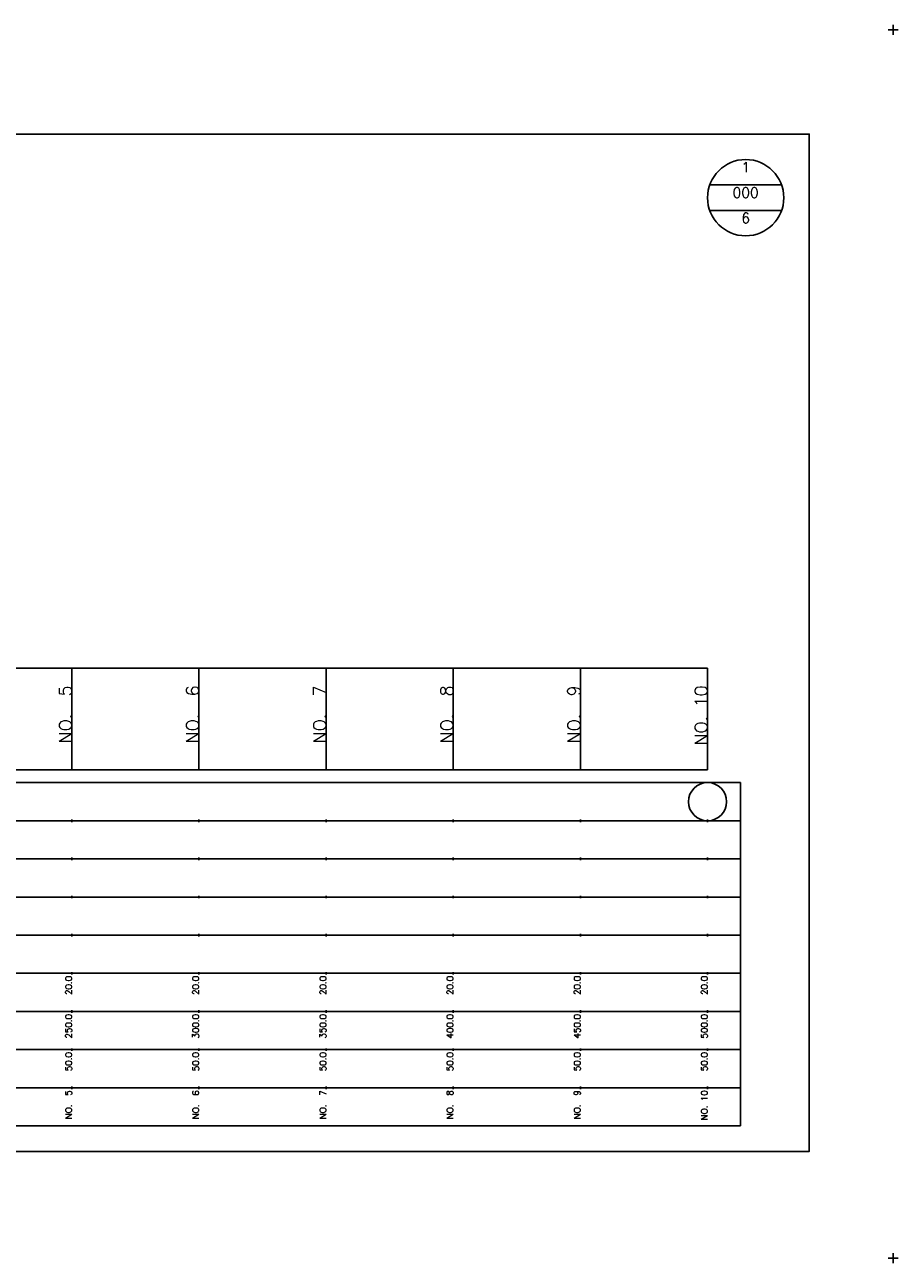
# Model space of a CAD drawing. Extents: x -2 to 685, y -2 to 485.
# Tile 2 of 2: x 342 to 685, y -2 to 485. Entities that reach past the tile are written whole.
import ezdxf
from ezdxf.enums import TextEntityAlignment as Align

# ---------------------------------------------------------------- set-up
doc = ezdxf.new("R2010")
doc.units = 0
doc.header["$LTSCALE"] = 5
for name, color, linetype in [('BOX', 5, 'CONTINUOUS'), ('DT1', 3, 'CONTINUOUS'), ('DT2', 6, 'CONTINUOUS'), ('LT1', 4, 'CONTINUOUS'), ('ST1', 7, 'CONTINUOUS')]:
    doc.layers.add(name, color=color, linetype=linetype)
doc.styles.add('GHS', font='ROMANS.shx', dxfattribs={"bigfont": 'GHS.shx'})

msp = doc.modelspace()

# ---------------------------------------------------------------- linework, layer by layer
at = {"layer": 'BOX'}
msp.add_lwpolyline([(50, 42), (650, 42), (650, 442), (50, 442), (50, 42)], dxfattribs=at)
at = {"layer": 'LT1'}
for p, q in [((360, 192), (360, 232)), ((410, 192), (410, 232)), ((460, 192), (460, 232)), ((510, 192), (510, 232)), ((560, 192), (560, 232)), ((610, 192), (610, 232)), ((360, 225.69), (360, 226.69)), ((410, 225.69), (410, 226.69)), ((460, 225.69), (460, 226.69)), ((510, 225.69), (510, 226.69)), ((560, 225.69), (560, 226.69)), ((610, 225.69), (610, 226.69)), ((110, 192), (610, 192)), ((360, 171.5), (360, 172.5)), ((410, 171.5), (410, 172.5)), ((460, 171.5), (460, 172.5)), ((510, 171.5), (510, 172.5)), ((560, 171.5), (560, 172.5)), ((610, 171.5), (610, 172.5)), ((360, 156.5), (360, 157.5)), ((410, 156.5), (410, 157.5)), ((460, 156.5), (460, 157.5)), ((510, 156.5), (510, 157.5)), ((560, 156.5), (560, 157.5)), ((610, 156.5), (610, 157.5)), ((360, 141.5), (360, 142.5)), ((410, 141.5), (410, 142.5)), ((460, 141.5), (460, 142.5)), ((510, 141.5), (510, 142.5)), ((560, 141.5), (560, 142.5)), ((610, 141.5), (610, 142.5)), ((360, 126.5), (360, 127.5)), ((410, 126.5), (410, 127.5)), ((460, 126.5), (460, 127.5)), ((510, 126.5), (510, 127.5)), ((560, 126.5), (560, 127.5)), ((610, 126.5), (610, 127.5)), ((360, 111.5), (360, 112.5)), ((410, 111.5), (410, 112.5)), ((460, 111.5), (460, 112.5)), ((510, 111.5), (510, 112.5)), ((560, 111.5), (560, 112.5)), ((610, 111.5), (610, 112.5)), ((360, 96.5), (360, 97.5)), ((410, 96.5), (410, 97.5)), ((460, 96.5), (460, 97.5)), ((510, 96.5), (510, 97.5)), ((560, 96.5), (560, 97.5)), ((610, 96.5), (610, 97.5)), ((360, 81.5), (360, 82.5)), ((410, 81.5), (410, 82.5)), ((460, 81.5), (460, 82.5)), ((510, 81.5), (510, 82.5)), ((560, 81.5), (560, 82.5)), ((610, 81.5), (610, 82.5)), ((360, 66.5), (360, 67.5)), ((410, 66.5), (410, 67.5)), ((460, 66.5), (460, 67.5)), ((510, 66.5), (510, 67.5)), ((560, 66.5), (560, 67.5)), ((610, 66.5), (610, 67.5))]:
    msp.add_line(p, q, dxfattribs=at)
msp.add_lwpolyline([(110, 232), (160, 232), (210, 232), (260, 232), (310, 232), (360, 232), (410, 232), (460, 232), (510, 232), (560, 232), (610, 232)], dxfattribs=at)
at = {"layer": 'ST1'}
for p, q in [((681, 483), (685, 483)), ((683, 481), (683, 485)), ((80, 187), (623, 187)), ((623, 52), (623, 187)), ((87.5, 172), (623, 172)), ((80, 157), (623, 157)), ((87.5, 142), (623, 142)), ((80, 127), (623, 127)), ((80, 112), (623, 112)), ((80, 97), (623, 97)), ((80, 82), (623, 82)), ((80, 67), (623, 67)), ((80, 52), (623, 52)), ((681, 0), (685, 0)), ((683, -2), (683, 2))]:
    msp.add_line(p, q, dxfattribs=at)
at = {"layer": 'ST1', "linetype": 'CONTINUOUS'}
for p, q in [((639.14, 422), (610.86, 422)), ((639.14, 412), (610.86, 412))]:
    msp.add_line(p, q, dxfattribs=at)
for centre, radius in [((625, 417), 15), ((610, 179.5), 7.5)]:
    msp.add_circle(centre, radius, dxfattribs=at)

# ---------------------------------------------------------------- texts
at = {"layer": 'DT1', "style": 'GHS'}
for s, height, p in [('NO.  5', 5, (360, 225.19)), ('NO.  6', 5, (410, 225.19)), ('NO.  7', 5, (460, 225.19)), ('NO.  8', 5, (510, 225.19)), ('NO.  9', 5, (560, 225.19)), ('NO. 10', 5, (610, 225.19)), (' 20.0', 2.5, (360, 111)), (' 20.0', 2.5, (410, 111)), (' 20.0', 2.5, (460, 111)), (' 20.0', 2.5, (510, 111)), (' 20.0', 2.5, (560, 111)), (' 20.0', 2.5, (610, 111)), ('   250.0', 2.5, (360, 96)), ('   300.0', 2.5, (410, 96)), ('   350.0', 2.5, (460, 96)), ('   400.0', 2.5, (510, 96)), ('   450.0', 2.5, (560, 96)), ('   500.0', 2.5, (610, 96)), ('  50.0', 2.5, (360, 81)), ('  50.0', 2.5, (410, 81)), ('  50.0', 2.5, (460, 81)), ('  50.0', 2.5, (510, 81)), ('  50.0', 2.5, (560, 81)), ('  50.0', 2.5, (610, 81)), ('NO.  5', 2.5, (360, 66)), ('NO.  6', 2.5, (410, 66)), ('NO.  7', 2.5, (460, 66)), ('NO.  8', 2.5, (510, 66)), ('NO.  9', 2.5, (560, 66)), ('NO. 10', 2.5, (610, 66))]:
    msp.add_text(s, height=height, rotation=90, dxfattribs=at).set_placement(p, align=Align.RIGHT)
at = {"layer": 'DT2', "linetype": 'CONTINUOUS', "style": 'GHS'}
for s, p in [('1', (625, 427)), ('000', (625, 417)), ('6', (625, 407))]:
    msp.add_text(s, height=4, dxfattribs=at).set_placement(p, align=Align.CENTER)

doc.saveas('drawing.dxf')
